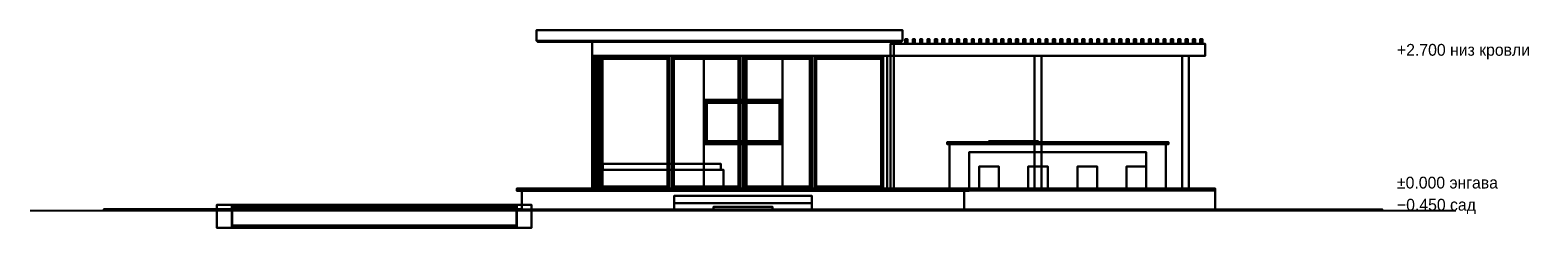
# Model space of a CAD drawing. Header units: metres. Extents: x -1.5 to 29.2, y -0.3 to 3.7.
import ezdxf

# ---------------------------------------------------------------- set-up
doc = ezdxf.new("R2010")
doc.units = ezdxf.units.M
for name, color, linetype in [('CONCRETE', 8, 'Continuous'), ('CUSHION', 8, 'Continuous'), ('FRAME', 8, 'Continuous'), ('GLASS', 5, 'Continuous'), ('GLULAM', 8, 'Continuous'), ('GRAVEL', 8, 'Continuous'), ('GROUND', 8, 'Continuous'), ('HINOKI', 8, 'Continuous'), ('HINOKI_V', 8, 'Continuous'), ('KITCHEN', 8, 'Continuous'), ('LEVEL', 3, 'Continuous'), ('POOL_FLOOR', 8, 'Continuous'), ('ROOF_EDGE', 8, 'Continuous'), ('SHOU_SUGI', 8, 'Continuous'), ('STEEL_DARK', 8, 'Continuous'), ('STONE', 8, 'Continuous')]:
    doc.layers.add(name, color=color, linetype=linetype)

msp = doc.modelspace()

# ---------------------------------------------------------------- linework, layer by layer
at = {"layer": 'CONCRETE'}
for points in [[(17.5, 0), (8.5, 0), (8.5, 0.4), (17.5, 0.4)], [(8.5, 0), (17.5, 0), (17.5, 0.4), (8.5, 0.4)], [(22.6, 0), (17.5, 0), (17.5, 0.45), (22.6, 0.45)], [(17.5, 0), (22.6, 0), (22.6, 0.45), (17.5, 0.45)], [(14.4, 0), (11.6, 0), (11.6, 0.3), (14.4, 0.3)], [(11.6, 0), (14.4, 0), (14.4, 0.3), (11.6, 0.3)], [(14.4, 0), (11.6, 0), (11.6, 0.15), (14.4, 0.15)], [(11.6, 0), (14.4, 0), (14.4, 0.15), (11.6, 0.15)]]:
    msp.add_lwpolyline(points, close=True, dxfattribs=at)
at = {"layer": 'CUSHION'}
for points in [[(12.55, 0.83), (10.15, 0.83), (10.15, 0.95), (12.55, 0.95)], [(10.15, 0.83), (12.55, 0.83), (12.55, 0.95), (10.15, 0.95)]]:
    msp.add_lwpolyline(points, close=True, dxfattribs=at)
at = {"layer": 'FRAME'}
for points in [[(10.14, 0.45), (10.1, 0.45), (10.1, 3.13), (10.14, 3.13)], [(11.5, 3.09), (10.1, 3.09), (10.1, 3.13), (11.5, 3.13)], [(10.1, 0.45), (10.14, 0.45), (10.14, 3.13), (10.1, 3.13)], [(10.1, 3.09), (11.5, 3.09), (11.5, 3.13), (10.1, 3.13)], [(11.5, 0.45), (11.46, 0.45), (11.46, 3.13), (11.5, 3.13)], [(11.46, 0.45), (11.5, 0.45), (11.5, 3.13), (11.46, 3.13)], [(11.59, 0.45), (11.55, 0.45), (11.55, 3.13), (11.59, 3.13)], [(12.95, 3.09), (11.55, 3.09), (11.55, 3.13), (12.95, 3.13)], [(11.55, 0.45), (11.59, 0.45), (11.59, 3.13), (11.55, 3.13)], [(11.55, 3.09), (12.95, 3.09), (12.95, 3.13), (11.55, 3.13)], [(12.95, 0.45), (12.91, 0.45), (12.91, 3.13), (12.95, 3.13)], [(12.91, 0.45), (12.95, 0.45), (12.95, 3.13), (12.91, 3.13)], [(13.04, 0.45), (13, 0.45), (13, 3.13), (13.04, 3.13)], [(14.4, 3.09), (13, 3.09), (13, 3.13), (14.4, 3.13)], [(13, 0.45), (13.04, 0.45), (13.04, 3.13), (13, 3.13)], [(13, 3.09), (14.4, 3.09), (14.4, 3.13), (13, 3.13)], [(14.4, 0.45), (14.36, 0.45), (14.36, 3.13), (14.4, 3.13)], [(14.36, 0.45), (14.4, 0.45), (14.4, 3.13), (14.36, 3.13)], [(14.49, 0.45), (14.45, 0.45), (14.45, 3.13), (14.49, 3.13)], [(15.85, 3.09), (14.45, 3.09), (14.45, 3.13), (15.85, 3.13)], [(14.45, 0.45), (14.49, 0.45), (14.49, 3.13), (14.45, 3.13)], [(14.45, 3.09), (15.85, 3.09), (15.85, 3.13), (14.45, 3.13)], [(15.85, 0.45), (15.81, 0.45), (15.81, 3.13), (15.85, 3.13)], [(15.81, 0.45), (15.85, 0.45), (15.85, 3.13), (15.81, 3.13)], [(13.8, 2.19), (12.2, 2.19), (12.2, 2.25), (13.8, 2.25)], [(12.26, 1.35), (12.2, 1.35), (12.2, 2.25), (12.26, 2.25)], [(12.2, 2.19), (13.8, 2.19), (13.8, 2.25), (12.2, 2.25)], [(12.2, 1.35), (12.26, 1.35), (12.26, 2.25), (12.2, 2.25)], [(13.8, 1.35), (13.74, 1.35), (13.74, 2.25), (13.8, 2.25)], [(13.74, 1.35), (13.8, 1.35), (13.8, 2.25), (13.74, 2.25)], [(13.8, 1.35), (12.2, 1.35), (12.2, 1.41), (13.8, 1.41)], [(12.2, 1.35), (13.8, 1.35), (13.8, 1.41), (12.2, 1.41)], [(11.5, 0.45), (10.1, 0.45), (10.1, 0.49), (11.5, 0.49)], [(10.1, 0.45), (11.5, 0.45), (11.5, 0.49), (10.1, 0.49)], [(12.95, 0.45), (11.55, 0.45), (11.55, 0.49), (12.95, 0.49)], [(11.55, 0.45), (12.95, 0.45), (12.95, 0.49), (11.55, 0.49)], [(14.4, 0.45), (13, 0.45), (13, 0.49), (14.4, 0.49)], [(13, 0.45), (14.4, 0.45), (14.4, 0.49), (13, 0.49)], [(15.85, 0.45), (14.45, 0.45), (14.45, 0.49), (15.85, 0.49)], [(14.45, 0.45), (15.85, 0.45), (15.85, 0.49), (14.45, 0.49)]]:
    msp.add_lwpolyline(points, close=True, dxfattribs=at)
at = {"layer": 'GLASS'}
for points in [[(11.46, 0.49), (10.14, 0.49), (10.14, 3.09), (11.46, 3.09)], [(10.14, 0.49), (11.46, 0.49), (11.46, 3.09), (10.14, 3.09)], [(12.91, 0.49), (11.59, 0.49), (11.59, 3.09), (12.91, 3.09)], [(11.59, 0.49), (12.91, 0.49), (12.91, 3.09), (11.59, 3.09)], [(14.36, 0.49), (13.04, 0.49), (13.04, 3.09), (14.36, 3.09)], [(13.04, 0.49), (14.36, 0.49), (14.36, 3.09), (13.04, 3.09)], [(15.81, 0.49), (14.49, 0.49), (14.49, 3.09), (15.81, 3.09)], [(14.49, 0.49), (15.81, 0.49), (15.81, 3.09), (14.49, 3.09)], [(13.77, 1.38), (12.23, 1.38), (12.23, 2.22), (13.77, 2.22)], [(12.23, 1.38), (13.77, 1.38), (13.77, 2.22), (12.23, 2.22)], [(8.39, -0.3), (2.61, -0.3), (2.61, 0.08), (8.39, 0.08)], [(2.61, -0.3), (8.39, -0.3), (8.39, 0.08), (2.61, 0.08)]]:
    msp.add_lwpolyline(points, close=True, dxfattribs=at)
at = {"layer": 'GLULAM'}
for points in [[(16.07, 3.15), (9.93, 3.15), (9.93, 3.45), (16.07, 3.45)], [(9.93, 3.15), (16.07, 3.15), (16.07, 3.45), (9.93, 3.45)], [(16.07, 3.15), (9.93, 3.15), (9.93, 3.45), (16.07, 3.45)], [(9.93, 3.15), (16.07, 3.15), (16.07, 3.45), (9.93, 3.45)], [(22.4, 3.15), (16, 3.15), (16, 3.39), (22.4, 3.39)], [(16, 3.15), (22.4, 3.15), (22.4, 3.39), (16, 3.39)], [(22.4, 3.15), (16, 3.15), (16, 3.39), (22.4, 3.39)], [(16, 3.15), (22.4, 3.15), (22.4, 3.39), (16, 3.39)], [(10.07, 0.45), (9.93, 0.45), (9.93, 3.15), (10.07, 3.15)], [(9.93, 0.45), (10.07, 0.45), (10.07, 3.15), (9.93, 3.15)], [(10.07, 0.45), (9.93, 0.45), (9.93, 3.15), (10.07, 3.15)], [(9.93, 0.45), (10.07, 0.45), (10.07, 3.15), (9.93, 3.15)], [(13.07, 0.45), (12.93, 0.45), (12.93, 3.15), (13.07, 3.15)], [(12.93, 0.45), (13.07, 0.45), (13.07, 3.15), (12.93, 3.15)], [(13.07, 0.45), (12.93, 0.45), (12.93, 3.15), (13.07, 3.15)], [(12.93, 0.45), (13.07, 0.45), (13.07, 3.15), (12.93, 3.15)], [(16.07, 0.45), (15.93, 0.45), (15.93, 3.15), (16.07, 3.15)], [(15.93, 0.45), (16.07, 0.45), (16.07, 3.15), (15.93, 3.15)], [(16.07, 0.45), (15.93, 0.45), (15.93, 3.15), (16.07, 3.15)], [(15.93, 0.45), (16.07, 0.45), (16.07, 3.15), (15.93, 3.15)], [(19.07, 0.45), (18.93, 0.45), (18.93, 3.15), (19.07, 3.15)], [(18.93, 0.45), (19.07, 0.45), (19.07, 3.15), (18.93, 3.15)], [(19.07, 0.45), (18.93, 0.45), (18.93, 3.15), (19.07, 3.15)], [(18.93, 0.45), (19.07, 0.45), (19.07, 3.15), (18.93, 3.15)], [(22.07, 0.45), (21.93, 0.45), (21.93, 3.15), (22.07, 3.15)], [(21.93, 0.45), (22.07, 0.45), (22.07, 3.15), (21.93, 3.15)], [(22.07, 0.45), (21.93, 0.45), (21.93, 3.15), (22.07, 3.15)], [(21.93, 0.45), (22.07, 0.45), (22.07, 3.15), (21.93, 3.15)]]:
    msp.add_lwpolyline(points, close=True, dxfattribs=at)
at = {"layer": 'GRAVEL'}
for points in [[(26, 0), (0, 0), (0, 0.03), (26, 0.03)], [(0, 0), (8.5, 0), (8.5, 0.03), (0, 0.03)]]:
    msp.add_lwpolyline(points, close=True, dxfattribs=at)
at = {"layer": 'GROUND'}
msp.add_line((-1.5, 0), (27.5, 0), dxfattribs=at)
at = {"layer": 'HINOKI'}
for points in [[(16.22, 3.43), (8.82, 3.43), (8.82, 3.45), (16.22, 3.45)], [(8.82, 3.43), (16.22, 3.43), (16.22, 3.45), (8.82, 3.45)], [(16.345, 3.39), (16.3, 3.39), (16.3, 3.485), (16.345, 3.485)], [(16.3, 3.39), (16.345, 3.39), (16.345, 3.485), (16.3, 3.485)], [(16.495, 3.39), (16.45, 3.39), (16.45, 3.485), (16.495, 3.485)], [(16.45, 3.39), (16.495, 3.39), (16.495, 3.485), (16.45, 3.485)], [(16.645, 3.39), (16.6, 3.39), (16.6, 3.485), (16.645, 3.485)], [(16.6, 3.39), (16.645, 3.39), (16.645, 3.485), (16.6, 3.485)], [(16.795, 3.39), (16.75, 3.39), (16.75, 3.485), (16.795, 3.485)], [(16.75, 3.39), (16.795, 3.39), (16.795, 3.485), (16.75, 3.485)], [(16.945, 3.39), (16.9, 3.39), (16.9, 3.485), (16.945, 3.485)], [(16.9, 3.39), (16.945, 3.39), (16.945, 3.485), (16.9, 3.485)], [(17.095, 3.39), (17.05, 3.39), (17.05, 3.485), (17.095, 3.485)], [(17.05, 3.39), (17.095, 3.39), (17.095, 3.485), (17.05, 3.485)], [(17.245, 3.39), (17.2, 3.39), (17.2, 3.485), (17.245, 3.485)], [(17.2, 3.39), (17.245, 3.39), (17.245, 3.485), (17.2, 3.485)], [(17.395, 3.39), (17.35, 3.39), (17.35, 3.485), (17.395, 3.485)], [(17.35, 3.39), (17.395, 3.39), (17.395, 3.485), (17.35, 3.485)], [(17.545, 3.39), (17.5, 3.39), (17.5, 3.485), (17.545, 3.485)], [(17.5, 3.39), (17.545, 3.39), (17.545, 3.485), (17.5, 3.485)], [(17.695, 3.39), (17.65, 3.39), (17.65, 3.485), (17.695, 3.485)], [(17.65, 3.39), (17.695, 3.39), (17.695, 3.485), (17.65, 3.485)], [(17.845, 3.39), (17.8, 3.39), (17.8, 3.485), (17.845, 3.485)], [(17.8, 3.39), (17.845, 3.39), (17.845, 3.485), (17.8, 3.485)], [(17.995, 3.39), (17.95, 3.39), (17.95, 3.485), (17.995, 3.485)], [(17.95, 3.39), (17.995, 3.39), (17.995, 3.485), (17.95, 3.485)], [(18.145, 3.39), (18.1, 3.39), (18.1, 3.485), (18.145, 3.485)], [(18.1, 3.39), (18.145, 3.39), (18.145, 3.485), (18.1, 3.485)], [(18.295, 3.39), (18.25, 3.39), (18.25, 3.485), (18.295, 3.485)], [(18.25, 3.39), (18.295, 3.39), (18.295, 3.485), (18.25, 3.485)], [(18.445, 3.39), (18.4, 3.39), (18.4, 3.485), (18.445, 3.485)], [(18.4, 3.39), (18.445, 3.39), (18.445, 3.485), (18.4, 3.485)], [(18.595, 3.39), (18.55, 3.39), (18.55, 3.485), (18.595, 3.485)], [(18.55, 3.39), (18.595, 3.39), (18.595, 3.485), (18.55, 3.485)], [(18.745, 3.39), (18.7, 3.39), (18.7, 3.485), (18.745, 3.485)], [(18.7, 3.39), (18.745, 3.39), (18.745, 3.485), (18.7, 3.485)], [(18.895, 3.39), (18.85, 3.39), (18.85, 3.485), (18.895, 3.485)], [(18.85, 3.39), (18.895, 3.39), (18.895, 3.485), (18.85, 3.485)], [(19.045, 3.39), (19, 3.39), (19, 3.485), (19.045, 3.485)], [(19, 3.39), (19.045, 3.39), (19.045, 3.485), (19, 3.485)], [(19.195, 3.39), (19.15, 3.39), (19.15, 3.485), (19.195, 3.485)], [(19.15, 3.39), (19.195, 3.39), (19.195, 3.485), (19.15, 3.485)], [(19.345, 3.39), (19.3, 3.39), (19.3, 3.485), (19.345, 3.485)], [(19.3, 3.39), (19.345, 3.39), (19.345, 3.485), (19.3, 3.485)], [(19.495, 3.39), (19.45, 3.39), (19.45, 3.485), (19.495, 3.485)], [(19.45, 3.39), (19.495, 3.39), (19.495, 3.485), (19.45, 3.485)], [(19.645, 3.39), (19.6, 3.39), (19.6, 3.485), (19.645, 3.485)], [(19.6, 3.39), (19.645, 3.39), (19.645, 3.485), (19.6, 3.485)], [(19.795, 3.39), (19.75, 3.39), (19.75, 3.485), (19.795, 3.485)], [(19.75, 3.39), (19.795, 3.39), (19.795, 3.485), (19.75, 3.485)], [(19.945, 3.39), (19.9, 3.39), (19.9, 3.485), (19.945, 3.485)], [(19.9, 3.39), (19.945, 3.39), (19.945, 3.485), (19.9, 3.485)], [(20.095, 3.39), (20.05, 3.39), (20.05, 3.485), (20.095, 3.485)], [(20.05, 3.39), (20.095, 3.39), (20.095, 3.485), (20.05, 3.485)], [(20.245, 3.39), (20.2, 3.39), (20.2, 3.485), (20.245, 3.485)], [(20.2, 3.39), (20.245, 3.39), (20.245, 3.485), (20.2, 3.485)], [(20.395, 3.39), (20.35, 3.39), (20.35, 3.485), (20.395, 3.485)], [(20.35, 3.39), (20.395, 3.39), (20.395, 3.485), (20.35, 3.485)], [(20.545, 3.39), (20.5, 3.39), (20.5, 3.485), (20.545, 3.485)], [(20.5, 3.39), (20.545, 3.39), (20.545, 3.485), (20.5, 3.485)], [(20.695, 3.39), (20.65, 3.39), (20.65, 3.485), (20.695, 3.485)], [(20.65, 3.39), (20.695, 3.39), (20.695, 3.485), (20.65, 3.485)], [(20.845, 3.39), (20.8, 3.39), (20.8, 3.485), (20.845, 3.485)], [(20.8, 3.39), (20.845, 3.39), (20.845, 3.485), (20.8, 3.485)], [(20.995, 3.39), (20.95, 3.39), (20.95, 3.485), (20.995, 3.485)], [(20.95, 3.39), (20.995, 3.39), (20.995, 3.485), (20.95, 3.485)], [(21.145, 3.39), (21.1, 3.39), (21.1, 3.485), (21.145, 3.485)], [(21.1, 3.39), (21.145, 3.39), (21.145, 3.485), (21.1, 3.485)], [(21.295, 3.39), (21.25, 3.39), (21.25, 3.485), (21.295, 3.485)], [(21.25, 3.39), (21.295, 3.39), (21.295, 3.485), (21.25, 3.485)], [(21.445, 3.39), (21.4, 3.39), (21.4, 3.485), (21.445, 3.485)], [(21.4, 3.39), (21.445, 3.39), (21.445, 3.485), (21.4, 3.485)], [(21.595, 3.39), (21.55, 3.39), (21.55, 3.485), (21.595, 3.485)], [(21.55, 3.39), (21.595, 3.39), (21.595, 3.485), (21.55, 3.485)], [(21.745, 3.39), (21.7, 3.39), (21.7, 3.485), (21.745, 3.485)], [(21.7, 3.39), (21.745, 3.39), (21.745, 3.485), (21.7, 3.485)], [(21.895, 3.39), (21.85, 3.39), (21.85, 3.485), (21.895, 3.485)], [(21.85, 3.39), (21.895, 3.39), (21.895, 3.485), (21.85, 3.485)], [(22.045, 3.39), (22, 3.39), (22, 3.485), (22.045, 3.485)], [(22, 3.39), (22.045, 3.39), (22.045, 3.485), (22, 3.485)], [(22.195, 3.39), (22.15, 3.39), (22.15, 3.485), (22.195, 3.485)], [(22.15, 3.39), (22.195, 3.39), (22.195, 3.485), (22.15, 3.485)], [(22.345, 3.39), (22.3, 3.39), (22.3, 3.485), (22.345, 3.485)], [(22.3, 3.39), (22.345, 3.39), (22.345, 3.485), (22.3, 3.485)], [(21.2, 0.45), (17.6, 0.45), (17.6, 1.19), (21.2, 1.19)], [(17.6, 0.45), (21.2, 0.45), (21.2, 1.19), (17.6, 1.19)], [(12.6, 0.45), (10.12, 0.45), (10.12, 0.83), (12.6, 0.83)], [(10.12, 0.45), (12.6, 0.45), (12.6, 0.83), (10.12, 0.83)], [(18.2, 0.45), (17.8, 0.45), (17.8, 0.9), (18.2, 0.9)], [(17.8, 0.45), (18.2, 0.45), (18.2, 0.9), (17.8, 0.9)], [(18.2, 0.45), (17.8, 0.45), (17.8, 0.9), (18.2, 0.9)], [(17.8, 0.45), (18.2, 0.45), (18.2, 0.9), (17.8, 0.9)], [(19.2, 0.45), (18.8, 0.45), (18.8, 0.9), (19.2, 0.9)], [(18.8, 0.45), (19.2, 0.45), (19.2, 0.9), (18.8, 0.9)], [(19.2, 0.45), (18.8, 0.45), (18.8, 0.9), (19.2, 0.9)], [(18.8, 0.45), (19.2, 0.45), (19.2, 0.9), (18.8, 0.9)], [(20.2, 0.45), (19.8, 0.45), (19.8, 0.9), (20.2, 0.9)], [(19.8, 0.45), (20.2, 0.45), (20.2, 0.9), (19.8, 0.9)], [(20.2, 0.45), (19.8, 0.45), (19.8, 0.9), (20.2, 0.9)], [(19.8, 0.45), (20.2, 0.45), (20.2, 0.9), (19.8, 0.9)], [(21.2, 0.45), (20.8, 0.45), (20.8, 0.9), (21.2, 0.9)], [(20.8, 0.45), (21.2, 0.45), (21.2, 0.9), (20.8, 0.9)], [(21.2, 0.45), (20.8, 0.45), (20.8, 0.9), (21.2, 0.9)], [(20.8, 0.45), (21.2, 0.45), (21.2, 0.9), (20.8, 0.9)], [(17.6, 0.4), (8.4, 0.4), (8.4, 0.45), (17.6, 0.45)], [(8.4, 0.4), (17.6, 0.4), (17.6, 0.45), (8.4, 0.45)], [(22.6, 0.41), (17.5, 0.41), (17.5, 0.45), (22.6, 0.45)], [(17.5, 0.41), (22.6, 0.41), (22.6, 0.45), (17.5, 0.45)]]:
    msp.add_lwpolyline(points, close=True, dxfattribs=at)
at = {"layer": 'HINOKI_V'}
for points in [[(10.02, 0.45), (9.98, 0.45), (9.98, 3.15), (10.02, 3.15)], [(9.98, 0.45), (10.02, 0.45), (10.02, 3.15), (9.98, 3.15)], [(10.02, 0.45), (9.98, 0.45), (9.98, 3.15), (10.02, 3.15)], [(9.98, 0.45), (10.02, 0.45), (10.02, 3.15), (9.98, 3.15)], [(10.02, 0.45), (9.98, 0.45), (9.98, 3.15), (10.02, 3.15)], [(9.98, 0.45), (10.02, 0.45), (10.02, 3.15), (9.98, 3.15)], [(10.02, 0.45), (9.98, 0.45), (9.98, 3.15), (10.02, 3.15)], [(9.98, 0.45), (10.02, 0.45), (10.02, 3.15), (9.98, 3.15)], [(10.02, 0.45), (9.98, 0.45), (9.98, 3.15), (10.02, 3.15)], [(9.98, 0.45), (10.02, 0.45), (10.02, 3.15), (9.98, 3.15)], [(10.02, 0.45), (9.98, 0.45), (9.98, 3.15), (10.02, 3.15)], [(9.98, 0.45), (10.02, 0.45), (10.02, 3.15), (9.98, 3.15)], [(10.02, 0.45), (9.98, 0.45), (9.98, 3.15), (10.02, 3.15)], [(9.98, 0.45), (10.02, 0.45), (10.02, 3.15), (9.98, 3.15)], [(10.02, 0.45), (9.98, 0.45), (9.98, 3.15), (10.02, 3.15)], [(9.98, 0.45), (10.02, 0.45), (10.02, 3.15), (9.98, 3.15)], [(10.02, 0.45), (9.98, 0.45), (9.98, 3.15), (10.02, 3.15)], [(9.98, 0.45), (10.02, 0.45), (10.02, 3.15), (9.98, 3.15)], [(10.02, 0.45), (9.98, 0.45), (9.98, 3.15), (10.02, 3.15)], [(9.98, 0.45), (10.02, 0.45), (10.02, 3.15), (9.98, 3.15)], [(10.02, 0.45), (9.98, 0.45), (9.98, 3.15), (10.02, 3.15)], [(9.98, 0.45), (10.02, 0.45), (10.02, 3.15), (9.98, 3.15)], [(10.02, 0.45), (9.98, 0.45), (9.98, 3.15), (10.02, 3.15)], [(9.98, 0.45), (10.02, 0.45), (10.02, 3.15), (9.98, 3.15)], [(10.02, 0.45), (9.98, 0.45), (9.98, 3.15), (10.02, 3.15)], [(9.98, 0.45), (10.02, 0.45), (10.02, 3.15), (9.98, 3.15)], [(10.02, 0.45), (9.98, 0.45), (9.98, 3.15), (10.02, 3.15)], [(9.98, 0.45), (10.02, 0.45), (10.02, 3.15), (9.98, 3.15)], [(10.02, 0.45), (9.98, 0.45), (9.98, 3.15), (10.02, 3.15)], [(9.98, 0.45), (10.02, 0.45), (10.02, 3.15), (9.98, 3.15)], [(10.02, 0.45), (9.98, 0.45), (9.98, 3.15), (10.02, 3.15)], [(9.98, 0.45), (10.02, 0.45), (10.02, 3.15), (9.98, 3.15)], [(10.02, 0.45), (9.98, 0.45), (9.98, 3.15), (10.02, 3.15)], [(9.98, 0.45), (10.02, 0.45), (10.02, 3.15), (9.98, 3.15)], [(10.02, 0.45), (9.98, 0.45), (9.98, 3.15), (10.02, 3.15)], [(9.98, 0.45), (10.02, 0.45), (10.02, 3.15), (9.98, 3.15)], [(10.02, 0.45), (9.98, 0.45), (9.98, 3.15), (10.02, 3.15)], [(9.98, 0.45), (10.02, 0.45), (10.02, 3.15), (9.98, 3.15)], [(10.02, 0.45), (9.98, 0.45), (9.98, 3.15), (10.02, 3.15)], [(9.98, 0.45), (10.02, 0.45), (10.02, 3.15), (9.98, 3.15)], [(10.02, 0.45), (9.98, 0.45), (9.98, 3.15), (10.02, 3.15)], [(9.98, 0.45), (10.02, 0.45), (10.02, 3.15), (9.98, 3.15)], [(10.02, 0.45), (9.98, 0.45), (9.98, 3.15), (10.02, 3.15)], [(9.98, 0.45), (10.02, 0.45), (10.02, 3.15), (9.98, 3.15)], [(10.02, 0.45), (9.98, 0.45), (9.98, 3.15), (10.02, 3.15)], [(9.98, 0.45), (10.02, 0.45), (10.02, 3.15), (9.98, 3.15)], [(10.02, 0.45), (9.98, 0.45), (9.98, 3.15), (10.02, 3.15)], [(9.98, 0.45), (10.02, 0.45), (10.02, 3.15), (9.98, 3.15)], [(10.02, 0.45), (9.98, 0.45), (9.98, 3.15), (10.02, 3.15)], [(9.98, 0.45), (10.02, 0.45), (10.02, 3.15), (9.98, 3.15)], [(10.02, 0.45), (9.98, 0.45), (9.98, 3.15), (10.02, 3.15)], [(9.98, 0.45), (10.02, 0.45), (10.02, 3.15), (9.98, 3.15)], [(10.02, 0.45), (9.98, 0.45), (9.98, 3.15), (10.02, 3.15)], [(9.98, 0.45), (10.02, 0.45), (10.02, 3.15), (9.98, 3.15)], [(10.02, 0.45), (9.98, 0.45), (9.98, 3.15), (10.02, 3.15)], [(9.98, 0.45), (10.02, 0.45), (10.02, 3.15), (9.98, 3.15)], [(10.02, 0.45), (9.98, 0.45), (9.98, 3.15), (10.02, 3.15)], [(9.98, 0.45), (10.02, 0.45), (10.02, 3.15), (9.98, 3.15)], [(10.02, 0.45), (9.98, 0.45), (9.98, 3.15), (10.02, 3.15)], [(9.98, 0.45), (10.02, 0.45), (10.02, 3.15), (9.98, 3.15)], [(10.02, 0.45), (9.98, 0.45), (9.98, 3.15), (10.02, 3.15)], [(9.98, 0.45), (10.02, 0.45), (10.02, 3.15), (9.98, 3.15)], [(10.02, 0.45), (9.98, 0.45), (9.98, 3.15), (10.02, 3.15)], [(9.98, 0.45), (10.02, 0.45), (10.02, 3.15), (9.98, 3.15)], [(10.02, 0.45), (9.98, 0.45), (9.98, 3.15), (10.02, 3.15)], [(9.98, 0.45), (10.02, 0.45), (10.02, 3.15), (9.98, 3.15)], [(10.02, 0.45), (9.98, 0.45), (9.98, 3.15), (10.02, 3.15)], [(9.98, 0.45), (10.02, 0.45), (10.02, 3.15), (9.98, 3.15)], [(10.02, 0.45), (9.98, 0.45), (9.98, 3.15), (10.02, 3.15)], [(9.98, 0.45), (10.02, 0.45), (10.02, 3.15), (9.98, 3.15)], [(10.02, 0.45), (9.98, 0.45), (9.98, 3.15), (10.02, 3.15)], [(9.98, 0.45), (10.02, 0.45), (10.02, 3.15), (9.98, 3.15)], [(10.02, 0.45), (9.98, 0.45), (9.98, 3.15), (10.02, 3.15)], [(9.98, 0.45), (10.02, 0.45), (10.02, 3.15), (9.98, 3.15)], [(10.02, 0.45), (9.98, 0.45), (9.98, 3.15), (10.02, 3.15)], [(9.98, 0.45), (10.02, 0.45), (10.02, 3.15), (9.98, 3.15)], [(10.02, 0.45), (9.98, 0.45), (9.98, 3.15), (10.02, 3.15)], [(9.98, 0.45), (10.02, 0.45), (10.02, 3.15), (9.98, 3.15)], [(10.02, 0.45), (9.98, 0.45), (9.98, 3.15), (10.02, 3.15)], [(9.98, 0.45), (10.02, 0.45), (10.02, 3.15), (9.98, 3.15)], [(10.02, 0.45), (9.98, 0.45), (9.98, 3.15), (10.02, 3.15)], [(9.98, 0.45), (10.02, 0.45), (10.02, 3.15), (9.98, 3.15)], [(10.02, 0.45), (9.98, 0.45), (9.98, 3.15), (10.02, 3.15)], [(9.98, 0.45), (10.02, 0.45), (10.02, 3.15), (9.98, 3.15)], [(10.02, 0.45), (9.98, 0.45), (9.98, 3.15), (10.02, 3.15)], [(9.98, 0.45), (10.02, 0.45), (10.02, 3.15), (9.98, 3.15)], [(10.02, 0.45), (9.98, 0.45), (9.98, 3.15), (10.02, 3.15)], [(9.98, 0.45), (10.02, 0.45), (10.02, 3.15), (9.98, 3.15)], [(10.02, 0.45), (9.98, 0.45), (9.98, 3.15), (10.02, 3.15)], [(9.98, 0.45), (10.02, 0.45), (10.02, 3.15), (9.98, 3.15)], [(10.02, 0.45), (9.98, 0.45), (9.98, 3.15), (10.02, 3.15)], [(9.98, 0.45), (10.02, 0.45), (10.02, 3.15), (9.98, 3.15)], [(10.02, 0.45), (9.98, 0.45), (9.98, 3.15), (10.02, 3.15)], [(9.98, 0.45), (10.02, 0.45), (10.02, 3.15), (9.98, 3.15)], [(10.02, 0.45), (9.98, 0.45), (9.98, 3.15), (10.02, 3.15)], [(9.98, 0.45), (10.02, 0.45), (10.02, 3.15), (9.98, 3.15)], [(10.02, 0.45), (9.98, 0.45), (9.98, 3.15), (10.02, 3.15)], [(9.98, 0.45), (10.02, 0.45), (10.02, 3.15), (9.98, 3.15)], [(10.02, 0.45), (9.98, 0.45), (9.98, 3.15), (10.02, 3.15)], [(9.98, 0.45), (10.02, 0.45), (10.02, 3.15), (9.98, 3.15)], [(10.02, 0.45), (9.98, 0.45), (9.98, 3.15), (10.02, 3.15)], [(9.98, 0.45), (10.02, 0.45), (10.02, 3.15), (9.98, 3.15)], [(10.02, 0.45), (9.98, 0.45), (9.98, 3.15), (10.02, 3.15)], [(9.98, 0.45), (10.02, 0.45), (10.02, 3.15), (9.98, 3.15)], [(10.02, 0.45), (9.98, 0.45), (9.98, 3.15), (10.02, 3.15)], [(9.98, 0.45), (10.02, 0.45), (10.02, 3.15), (9.98, 3.15)]]:
    msp.add_lwpolyline(points, close=True, dxfattribs=at)
at = {"layer": 'KITCHEN'}
for points in [[(21.65, 1.35), (17.15, 1.35), (17.15, 1.39), (21.65, 1.39)], [(17.15, 1.35), (21.65, 1.35), (21.65, 1.39), (17.15, 1.39)], [(21.6, 0.45), (17.2, 0.45), (17.2, 1.35), (21.6, 1.35)], [(17.2, 0.45), (21.6, 0.45), (21.6, 1.35), (17.2, 1.35)]]:
    msp.add_lwpolyline(points, close=True, dxfattribs=at)
at = {"layer": 'POOL_FLOOR'}
for points in [[(8.4, -0.35), (2.6, -0.35), (2.6, -0.3), (8.4, -0.3)], [(2.6, -0.35), (8.4, -0.35), (8.4, -0.3), (2.6, -0.3)]]:
    msp.add_lwpolyline(points, close=True, dxfattribs=at)
at = {"layer": 'ROOF_EDGE'}
for points in [[(16.24, 3.45), (8.8, 3.45), (8.8, 3.67), (16.24, 3.67)], [(8.8, 3.45), (16.24, 3.45), (16.24, 3.67), (8.8, 3.67)]]:
    msp.add_lwpolyline(points, close=True, dxfattribs=at)
at = {"layer": 'SHOU_SUGI'}
for points in [[(12.2, 0.45), (10, 0.45), (10, 3.15), (12.2, 3.15)], [(10, 0.45), (12.2, 0.45), (12.2, 3.15), (10, 3.15)], [(13.8, 2.25), (12.2, 2.25), (12.2, 3.15), (13.8, 3.15)], [(12.2, 2.25), (13.8, 2.25), (13.8, 3.15), (12.2, 3.15)], [(16, 0.45), (13.8, 0.45), (13.8, 3.15), (16, 3.15)], [(13.8, 0.45), (16, 0.45), (16, 3.15), (13.8, 3.15)], [(13.8, 0.45), (12.2, 0.45), (12.2, 1.35), (13.8, 1.35)], [(12.2, 0.45), (13.8, 0.45), (13.8, 1.35), (12.2, 1.35)]]:
    msp.add_lwpolyline(points, close=True, dxfattribs=at)
at = {"layer": 'STEEL_DARK'}
for points in [[(19, 1.39), (18, 1.39), (18, 1.41), (19, 1.41)], [(18, 1.39), (19, 1.39), (19, 1.41), (18, 1.41)], [(20.8, 1.37), (20.2, 1.37), (20.2, 1.39), (20.8, 1.39)], [(20.2, 1.37), (20.8, 1.37), (20.8, 1.39), (20.2, 1.39)]]:
    msp.add_lwpolyline(points, close=True, dxfattribs=at)
at = {"layer": 'STONE'}
for points in [[(8.7, -0.35), (2.3, -0.35), (2.3, 0.12), (8.7, 0.12)], [(2.3, -0.35), (8.7, -0.35), (8.7, 0.12), (2.3, 0.12)], [(2.6, -0.35), (2.3, -0.35), (2.3, 0.12), (2.6, 0.12)], [(8.7, -0.35), (2.3, -0.35), (2.3, 0.12), (8.7, 0.12)], [(2.3, -0.35), (2.6, -0.35), (2.6, 0.12), (2.3, 0.12)], [(2.3, -0.35), (8.7, -0.35), (8.7, 0.12), (2.3, 0.12)], [(8.7, -0.35), (8.4, -0.35), (8.4, 0.12), (8.7, 0.12)], [(8.4, -0.35), (8.7, -0.35), (8.7, 0.12), (8.4, 0.12)], [(13.6, 0), (12.4, 0), (12.4, 0.08), (13.6, 0.08)], [(12.4, 0), (13.6, 0), (13.6, 0.08), (12.4, 0.08)]]:
    msp.add_lwpolyline(points, close=True, dxfattribs=at)

# ---------------------------------------------------------------- texts
at = {"layer": 'LEVEL'}
for s, p in [('+2.700 низ кровли', (26.3, 3.15)), ('±0.000 энгава', (26.3, 0.45)), ('−0.450 сад', (26.3, 0))]:
    msp.add_text(s, height=0.24, dxfattribs=at).set_placement(p)

doc.saveas('drawing.dxf')
